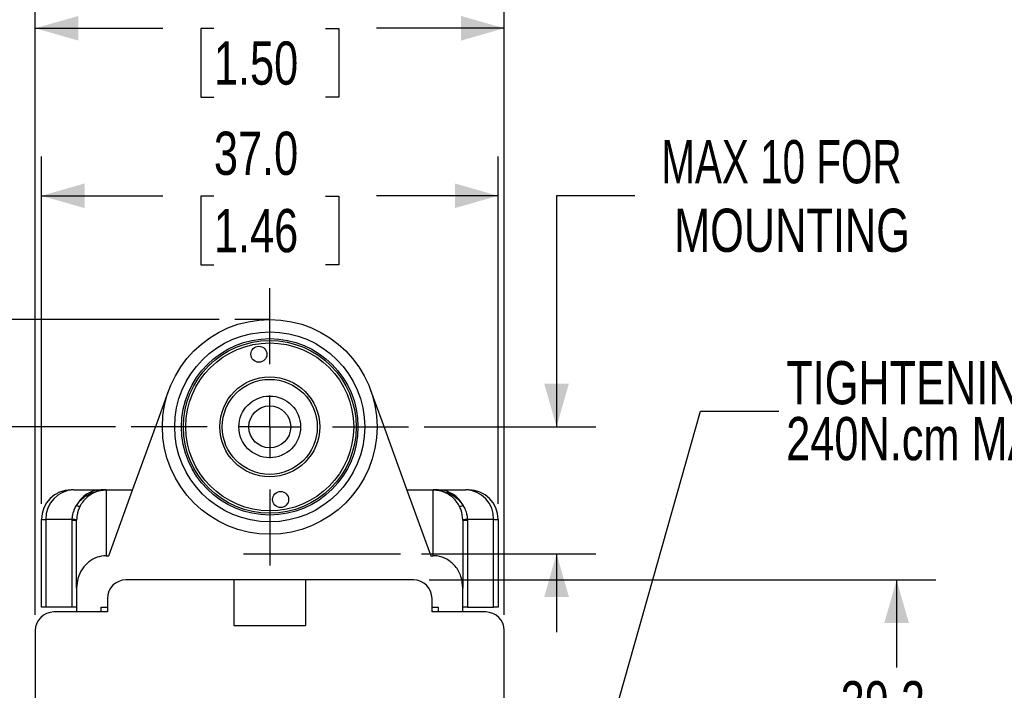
# Model space of a CAD drawing. Header units: millimetres. Extents: x 0 to 432, y 0 to 279.
# Tile 4 of 13: x 41 to 120, y 127 to 181. Entities that reach past the tile are written whole.
import ezdxf

# ---------------------------------------------------------------- set-up
doc = ezdxf.new("R2010")
doc.units = ezdxf.units.MM
doc.linetypes.add('CENTERX2', pattern=[20.32, 12.7, -2.54, 2.54, -2.54])
doc.layers.add('CENTER', color=40, linetype='CENTERX2')
doc.layers.add('DIMENSIONS', color=140, linetype='Continuous', lineweight=25)
doc.layers.add('TEXT', color=140, linetype='Continuous', lineweight=25)
doc.styles.add('SLDTEXTSTYLE0', font='TXT', dxfattribs={"width": 0.75})
doc.styles.add('SLDTEXTSTYLE1', font='TXT', dxfattribs={"width": 0.7})
doc.dimstyles.new('SLDDIMSTYLE0', dxfattribs={"dimtxt": 3.5, "dimasz": 3.5, "dimexe": 0, "dimexo": 0.0625, "dimgap": 0.875, "dimtad": 0, "dimtih": 1, "dimtoh": 1, "dimdec": 1, "dimrnd": 1e-09, "dimzin": 12, "dimdsep": 46, "dimtxsty": 'SLDTEXTSTYLE0', "dimsah": 1, "dimcen": 0.09, "dimadec": 0, "dimazin": 3, "dimtfac": 1, "dimtdec": 1, "dimtofl": 0, "dimtmove": 0, "dimatfit": 3, "dimfxl": 0, "dimfrac": 2, "dimtolj": 1, "dimtzin": 12, "dimarcsym": 0})
doc.dimstyles.new('SLDDIMSTYLE2', dxfattribs={"dimtxt": 3.5, "dimasz": 3.5, "dimexe": 0, "dimexo": 0.0625, "dimgap": 0.875, "dimtad": 0, "dimtih": 1, "dimtoh": 1, "dimdec": 1, "dimrnd": 1e-09, "dimzin": 12, "dimdsep": 46, "dimtxsty": 'SLDTEXTSTYLE0', "dimsah": 1, "dimcen": 0.09, "dimadec": 0, "dimazin": 3, "dimtfac": 1, "dimtdec": 1, "dimtmove": 0, "dimatfit": 0, "dimfxl": 0, "dimfrac": 2, "dimtolj": 1, "dimtzin": 12, "dimarcsym": 0})
doc.dimstyles.new('SLDDIMSTYLE4', dxfattribs={"dimtxt": 3.5, "dimasz": 3.5, "dimexe": 0, "dimexo": 0.0625, "dimgap": 0.875, "dimtad": 0, "dimtih": 1, "dimtoh": 1, "dimdec": 1, "dimrnd": 1e-09, "dimzin": 4, "dimdsep": 46, "dimtxsty": 'SLDTEXTSTYLE0', "dimsah": 1, "dimcen": 0.09, "dimadec": 0, "dimazin": 1, "dimtfac": 1, "dimtdec": 1, "dimtofl": 0, "dimtmove": 0, "dimatfit": 3, "dimfxl": 0, "dimfrac": 2, "dimtolj": 1, "dimtzin": 12, "dimarcsym": 0})
doc.dimstyles.new('SLDDIMSTYLE5', dxfattribs={"dimtxt": 0.18, "dimasz": 3.5, "dimexe": 0, "dimexo": 0.0625, "dimgap": 0, "dimtad": 0, "dimtih": 1, "dimtoh": 1, "dimdec": 0, "dimrnd": 1e-09, "dimzin": 0, "dimdsep": 46, "dimtxsty": 'Standard', "dimsah": 1, "dimcen": 0.09, "dimadec": 0, "dimazin": 0, "dimtfac": 3.5, "dimtdec": 0, "dimtofl": 0, "dimtmove": 0, "dimatfit": 3, "dimfxl": 0, "dimfrac": 2, "dimtolj": 1, "dimtzin": 0, "dimarcsym": 0})

# ---------------------------------------------------------------- blocks, each defined once
blk = doc.blocks.new('_D_21')
at = {"layer": 'DIMENSIONS'}
for p, q in [((56.868, 156.715), (6.418, 156.715)), ((9.593, 156.715), (9.593, 132.859)), ((5.067, 126.538), (4.001, 126.538)), ((4.001, 126.538), (4.001, 120.982)), ((14.118, 126.538), (15.185, 126.538)), ((15.185, 126.538), (15.185, 120.982)), ((4.001, 120.982), (5.067, 120.982)), ((15.185, 120.982), (14.118, 120.982)), ((9.593, 96.415), (9.593, 120.271)), ((29.188, 96.415), (6.418, 96.415))]:
    blk.add_line(p, q, dxfattribs=at)
for points in [[(9.593, 156.715), (8.593, 153.215), (10.593, 153.215)], [(9.593, 96.415), (10.593, 99.915), (8.593, 99.915)]]:
    blk.add_solid(points, dxfattribs=at)
at = {"layer": 'DIMENSIONS', "char_height": 3.5, "attachment_point": 1, "style": 'SLDTEXTSTYLE0'}
for s, insert in [('60.3', (5.067, 131.761)), ('2.37', (5.067, 125.494))]:
    blk.add_mtext(s, dxfattribs=dict(at, insert=insert))
blk = doc.blocks.new('_D_23')
at = {"layer": 'DIMENSIONS'}
for p, q in [((90.55, 166.739), (84.2, 166.739)), ((84.2, 166.739), (84.2, 148.015)), ((73.468, 148.015), (87.375, 148.015)), ((73.249, 137.739), (87.375, 137.739)), ((84.2, 137.739), (84.2, 131.389))]:
    blk.add_line(p, q, dxfattribs=at)
for points in [[(84.2, 148.015), (85.2, 151.515), (83.2, 151.515)], [(84.2, 137.739), (83.2, 134.239), (85.2, 134.239)]]:
    blk.add_solid(points, dxfattribs=at)
at = {"layer": 'DIMENSIONS', "char_height": 3.5, "attachment_point": 1}
for s, insert, style in [('MAX 10 FOR', (92.681, 171.251), 'SLDTEXTSTYLE1'), ('MOUNTING', (93.719, 165.695), 'SLDTEXTSTYLE0')]:
    blk.add_mtext(s, dxfattribs=dict(at, insert=insert, style=style))
blk = doc.blocks.new('_D_24')
at = {"layer": 'DIMENSIONS'}
for p, q in [((42.458, 141.785), (42.458, 169.914)), ((79.458, 141.785), (79.458, 169.914)), ((42.458, 166.739), (52.296, 166.739)), ((56.432, 166.713), (55.366, 166.713)), ((55.366, 166.713), (55.366, 161.156)), ((65.484, 166.713), (66.55, 166.713)), ((66.55, 166.713), (66.55, 161.156)), ((79.458, 166.739), (69.62, 166.739)), ((55.366, 161.156), (56.432, 161.156)), ((66.55, 161.156), (65.484, 161.156))]:
    blk.add_line(p, q, dxfattribs=at)
for points in [[(42.458, 166.739), (45.958, 165.739), (45.958, 167.739)], [(79.458, 166.739), (75.958, 167.739), (75.958, 165.739)]]:
    blk.add_solid(points, dxfattribs=at)
at = {"layer": 'DIMENSIONS', "char_height": 3.5, "attachment_point": 1, "style": 'SLDTEXTSTYLE0'}
for s, insert in [('37.0', (56.432, 171.935)), ('1.46', (56.432, 165.668))]:
    blk.add_mtext(s, dxfattribs=dict(at, insert=insert))
blk = doc.blocks.new('_D_25')
at = {"layer": 'DIMENSIONS'}
for p, q in [((41.958, 132.785), (41.958, 183.49)), ((79.958, 132.785), (79.958, 183.49)), ((41.958, 180.315), (52.296, 180.315)), ((79.958, 180.315), (69.62, 180.315)), ((56.432, 180.288), (55.366, 180.288)), ((55.366, 180.288), (55.366, 174.732)), ((65.484, 180.288), (66.55, 180.288)), ((66.55, 180.288), (66.55, 174.732)), ((55.366, 174.732), (56.432, 174.732)), ((66.55, 174.732), (65.484, 174.732))]:
    blk.add_line(p, q, dxfattribs=at)
for points in [[(41.958, 180.315), (45.458, 179.315), (45.458, 181.315)], [(79.958, 180.315), (76.458, 181.315), (76.458, 179.315)]]:
    blk.add_solid(points, dxfattribs=at)
at = {"layer": 'DIMENSIONS', "char_height": 3.5, "attachment_point": 1, "style": 'SLDTEXTSTYLE0'}
for s, insert in [('38.0', (56.432, 185.511)), ('1.50', (56.432, 179.244))]:
    blk.add_mtext(s, dxfattribs=dict(at, insert=insert))
blk = doc.blocks.new('_D_26')
at = {"layer": 'DIMENSIONS'}
for p, q in [((48.448, 148.015), (20.255, 148.015)), ((23.43, 148.015), (23.43, 128.509)), ((18.904, 122.188), (17.837, 122.188)), ((17.837, 122.188), (17.837, 116.632)), ((27.955, 122.188), (29.022, 122.188)), ((29.022, 122.188), (29.022, 116.632)), ((17.837, 116.632), (18.904, 116.632)), ((29.022, 116.632), (27.955, 116.632)), ((23.43, 96.415), (23.43, 115.921)), ((29.188, 96.415), (20.255, 96.415))]:
    blk.add_line(p, q, dxfattribs=at)
for points in [[(23.43, 148.015), (22.43, 144.515), (24.43, 144.515)], [(23.43, 96.415), (24.43, 99.915), (22.43, 99.915)]]:
    blk.add_solid(points, dxfattribs=at)
at = {"layer": 'DIMENSIONS', "char_height": 3.5, "attachment_point": 1, "style": 'SLDTEXTSTYLE0'}
for s, insert in [('51.6', (18.904, 127.411)), ('2.03', (18.904, 121.144))]:
    blk.add_mtext(s, dxfattribs=dict(at, insert=insert))
blk = doc.blocks.new('_D_29')
at = {"layer": 'DIMENSIONS'}
for p, q in [((73.878, 135.615), (114.925, 135.615)), ((111.75, 135.615), (111.75, 128.509)), ((107.224, 122.188), (106.158, 122.188)), ((106.158, 122.188), (106.158, 116.632)), ((116.276, 122.188), (117.342, 122.188)), ((117.342, 122.188), (117.342, 116.632)), ((106.158, 116.632), (107.224, 116.632)), ((117.342, 116.632), (116.276, 116.632)), ((111.75, 96.415), (111.75, 115.921)), ((92.728, 96.415), (114.925, 96.415))]:
    blk.add_line(p, q, dxfattribs=at)
for points in [[(111.75, 135.615), (110.75, 132.115), (112.75, 132.115)], [(111.75, 96.415), (112.75, 99.915), (110.75, 99.915)]]:
    blk.add_solid(points, dxfattribs=at)
at = {"layer": 'DIMENSIONS', "char_height": 3.5, "attachment_point": 1, "style": 'SLDTEXTSTYLE0'}
for s, insert in [('39.2', (107.224, 127.411)), ('1.54', (107.224, 121.144))]:
    blk.add_mtext(s, dxfattribs=dict(at, insert=insert))
blk = doc.blocks.new('SW_NOTE_0_7')
at = {"layer": 'TEXT', "color": 0, "char_height": 3.5, "attachment_point": 1, "style": 'SLDTEXTSTYLE0'}
for s, insert in [('TIGHTENING TORQUE', (0.59, 4.06)), ('240N.cm MAX.', (0.59, -0.466))]:
    blk.add_mtext(s, dxfattribs=dict(at, insert=insert))
blk = doc.blocks.new('SW_CENTERMARKSYMBOL_4')
at = {"layer": 'CENTER', "color": 0}
for p, q in [((0, 5.08), (0, 11.24)), ((0, 0), (0, 2.54)), ((-5.08, 0), (-11.24, 0)), ((0, 0), (-2.54, 0)), ((0, 0), (0, -2.54)), ((0, 0), (2.54, 0)), ((5.08, 0), (11.24, 0)), ((0, -5.08), (0, -11.24))]:
    blk.add_line(p, q, dxfattribs=at)

msp = doc.modelspace()

# ---------------------------------------------------------------- linework, layer by layer
for p, q in [((45.07508, 142.91482), (44.85798, 142.91482)), ((45.07508, 142.91482), (47.28682, 142.91482)), ((47.28682, 142.91482), (49.84714, 142.91482)), ((47.70798, 142.90372), (47.70798, 137.57519)), ((72.06881, 142.91482), (74.62914, 142.91482)), ((74.20797, 137.57519), (74.20797, 142.90372)), ((74.62914, 142.91482), (76.84087, 142.91482)), ((77.05798, 142.91482), (76.84087, 142.91482)), ((42.45798, 140.51482), (42.81982, 140.51482)), ((42.45798, 133.41482), (42.45798, 140.51482)), ((44.94632, 140.51482), (42.81982, 140.51482)), ((42.81982, 140.51482), (42.81982, 133.41482)), ((44.94613, 140.4592), (44.94632, 140.51482)), ((44.94613, 140.4592), (45.30798, 140.4592)), ((44.94613, 133.41482), (44.94613, 140.4592)), ((45.30803, 140.47515), (45.30798, 140.4592)), ((45.30798, 134.95095), (45.30798, 140.4592)), ((76.60798, 140.4592), (76.60792, 140.47515)), ((76.60798, 140.4592), (76.60798, 134.95095)), ((76.60798, 140.4592), (76.96982, 140.4592)), ((76.96964, 140.51482), (76.96982, 140.4592)), ((79.09613, 140.51482), (76.96964, 140.51482)), ((76.96982, 140.4592), (76.96982, 133.41482)), ((79.09613, 133.41482), (79.09613, 140.51482)), ((79.09613, 140.51482), (79.45798, 140.51482)), ((79.45798, 140.51482), (79.45798, 133.41482)), ((47.70798, 137.57519), (47.90616, 137.57519)), ((74.00979, 137.57519), (74.20797, 137.57519)), ((45.30798, 134.95095), (45.30798, 133.01482)), ((58.05798, 135.61482), (49.30798, 135.61482)), ((58.05798, 135.61482), (58.05798, 131.91482)), ((63.85798, 135.61482), (58.05798, 135.61482)), ((63.85798, 135.61482), (63.85798, 131.91482)), ((72.60798, 135.61482), (63.85798, 135.61482)), ((76.60798, 133.01482), (76.60798, 134.95095)), ((47.80798, 134.11482), (47.80798, 133.01482)), ((74.10798, 133.01482), (74.10798, 134.11482)), ((42.81982, 133.41482), (42.45798, 133.41482)), ((44.94613, 133.41482), (42.81982, 133.41482)), ((45.30798, 133.41482), (44.94613, 133.41482)), ((47.30798, 133.41482), (47.80798, 133.41482)), ((47.30798, 133.01482), (47.30798, 133.41482)), ((74.10798, 133.41482), (74.60798, 133.41482)), ((74.60798, 133.41482), (74.60798, 133.01482)), ((76.96982, 133.41482), (76.60798, 133.41482)), ((76.96982, 133.41482), (79.09613, 133.41482)), ((79.45798, 133.41482), (79.09613, 133.41482)), ((47.80798, 133.01482), (43.45798, 133.01482)), ((78.45798, 133.01482), (74.10798, 133.01482)), ((58.05798, 131.91482), (63.85798, 131.91482)), ((41.95798, 131.51482), (41.95798, 125.51482)), ((79.95798, 125.51482), (79.95798, 131.51482))]:
    msp.add_line(p, q)
at = {"flags": 128}
for points in [[(47.90616, 137.57519), (49.86438, 142.96225), (51.87837, 148.50273), (52.78143, 150.98704)], [(69.13449, 150.98713), (70.03758, 148.50273), (72.05158, 142.96225), (74.00979, 137.57519)]]:
    msp.add_lwpolyline(points, dxfattribs=at)
for centre, radius in [((60.95798, 148.01482), 8.7), ((60.95798, 148.01482), 7.7), ((60.95798, 148.01482), 7.15), ((60.95798, 148.01482), 7), ((60.95798, 148.01482), 6.8), ((60.07656, 153.89918), 0.65), ((60.95798, 148.01482), 4.05), ((60.95798, 148.01482), 3.85), ((60.95798, 148.01482), 2.5), ((60.95798, 148.01482), 1.7), ((61.83939, 142.13047), 0.65)]:
    msp.add_circle(centre, radius)
for centre, radius, start, end in [((44.85798, 140.51482), 2.4, 90, 180), ((45.14977, 140.58501), 2.33101, 91.8361768, 181.7254558), ((47.31746, 140.67324), 2.24179, 90.7831225, 154.3593835), ((74.5985, 140.67324), 2.24179, 25.6405427, 89.2168601), ((76.76618, 140.58501), 2.33101, 358.2746124, 88.1638141), ((77.05798, 140.51482), 2.4, 0, 90), ((45.49086, 142.03561), 0.43783, 243.6352483, 284.0637434), ((76.4251, 142.0356), 0.43782, 255.9360322, 296.3651178), ((44.97542, 139.11141), 1.40371, 76.2932562, 91.1878554), ((76.94054, 139.11138), 1.40375, 88.8122657, 103.7065668), ((49.30798, 134.11482), 1.5, 90, 180), ((72.60798, 134.11482), 1.5, 0, 90), ((43.45798, 131.51482), 1.5, 90, 180), ((78.45798, 131.51482), 1.5, 0, 90)]:
    msp.add_arc(centre, radius, start, end)
for centre, start_param, end_param in [((47.28682, 77.91482), 6.26469982, 6.28318531), ((74.62914, 77.91482), 0, 0.01848549)]:
    msp.add_ellipse(centre, major_axis=(0, 65), ratio=0.35053133, start_param=start_param, end_param=end_param)
for points, knots in [([(45.29642, 141.64332), (45.39533, 141.78083), (45.5898, 142.0512), (46.07746, 142.46261), (46.77776, 142.81136), (47.39395, 142.90434), (47.7044, 142.90372), (47.70798, 142.90372)], [0, 0, 0, 0, 0.17853213, 0.35100734, 0.67085773, 0.99620977, 1, 1, 1, 1]), ([(47.70798, 142.90372), (47.70482, 142.90368), (47.66938, 142.90326), (47.39543, 142.89363), (46.85917, 142.78305), (46.27349, 142.4416), (45.84923, 142.02332), (45.68221, 141.74996), (45.59725, 141.6109)], [0, 0, 0, 0, 0.00378784, 0.04259674, 0.32922849, 0.64892383, 0.82140229, 1, 1, 1, 1]), ([(74.20797, 142.90372), (74.21155, 142.90372), (74.522, 142.90434), (75.13819, 142.81136), (75.83849, 142.46261), (76.32615, 142.0512), (76.52062, 141.78083), (76.61953, 141.64332)], [0, 0, 0, 0, 0.00379023, 0.32914346, 0.64899333, 0.82146826, 1, 1, 1, 1]), ([(76.31871, 141.6109), (76.23374, 141.74996), (76.06672, 142.02332), (75.64247, 142.4416), (75.05679, 142.78305), (74.52052, 142.89363), (74.24657, 142.90326), (74.21113, 142.90368), (74.20797, 142.90372)], [0, 0, 0, 0, 0.17859782, 0.35107604, 0.67077136, 0.95740287, 0.99621118, 1, 1, 1, 1]), ([(44.94632, 140.51482), (44.95606, 140.63991), (44.98233, 140.97711), (45.12491, 141.35805), (45.26485, 141.59081), (45.29642, 141.64332)], [0, 0, 0, 0, 0.3135157, 0.84511698, 1, 1, 1, 1]), ([(45.59725, 141.6109), (45.48985, 141.36355), (45.33319, 141.00277), (45.31405, 140.60136), (45.30803, 140.47515)], [0, 0, 0, 0, 0.6855836, 1, 1, 1, 1]), ([(76.60792, 140.47515), (76.58196, 140.74701), (76.5435, 141.14968), (76.37383, 141.49781), (76.31871, 141.6109)], [0, 0, 0, 0, 0.67513605, 1, 1, 1, 1]), ([(76.61953, 141.64332), (76.68327, 141.53143), (76.86478, 141.21282), (76.95852, 140.81369), (76.96853, 140.54445), (76.96964, 140.51482)], [0, 0, 0, 0, 0.32509215, 0.92572397, 1, 1, 1, 1]), ([(47.70798, 137.57519), (47.45462, 137.54955), (46.94822, 137.49831), (46.26854, 137.10283), (45.72827, 136.51232), (45.37338, 135.76562), (45.32938, 135.21753), (45.30798, 134.95095)], [0, 0, 0, 0, 0.19239274, 0.38455093, 0.58310968, 0.79723024, 1, 1, 1, 1]), ([(76.60798, 134.95095), (76.57768, 135.26859), (76.51703, 135.90444), (76.03793, 136.73865), (75.34745, 137.32265), (74.68994, 137.55421), (74.3125, 137.57064), (74.20797, 137.57519)], [0, 0, 0, 0, 0.24141063, 0.48325178, 0.71187419, 0.92021276, 1, 1, 1, 1])]:
    msp.add_open_spline(points, degree=3, knots=knots)
at = {"layer": 'CENTER'}
msp.add_line((58.84358, 137.73882), (71.97931, 137.73882), dxfattribs=at)
at = {"layer": 'DIMENSIONS'}
msp.add_line((60.95798, 156.71482), (58.13775, 156.71482), dxfattribs=at)

# ---------------------------------------------------------------- block references
at = {"layer": 'CENTER'}
msp.add_blockref('SW_CENTERMARKSYMBOL_4', (60.95798, 148.01482), dxfattribs=at)
at = {"layer": 'TEXT'}
msp.add_blockref('SW_NOTE_0_7', (102.21676, 149.28195), dxfattribs=at)

# ---------------------------------------------------------------- dimensions: what is measured, and where the dimension line sits
at = {"layer": 'DIMENSIONS'}
for base, p1, p2, picture, middle in [((79.95798, 180.31514), (41.95798, 131.51482), (79.95798, 131.51482), '_D_25', (60.95798, 180.31514)), ((79.45798, 166.73935), (42.45798, 140.51482), (79.45798, 140.51482), '_D_24', (60.95798, 166.73935))]:
    dim = msp.add_linear_dim(base=base, p1=p1, p2=p2, dimstyle='SLDDIMSTYLE4', dxfattribs=at)
    dim.commit()
    dim.dimension.update_dxf_attribs({"geometry": picture, "text_midpoint": middle, "dimtype": 160})
dim = msp.add_linear_dim(base=(84.19971, 148.01482), p1=(71.97931, 137.73882), p2=(72.19798, 148.01482), angle=90, text='MAX 10 FOR\\PMOUNTING', dimstyle='SLDDIMSTYLE2', dxfattribs=at)
dim.commit()
dim.dimension.update_dxf_attribs({"geometry": '_D_23', "text_midpoint": (84.19971, 166.73935), "dimtype": 160})
for base, p1, p2, picture, middle in [((9.59279, 156.71482), (30.45798, 96.41482), (58.13775, 156.71482), '_D_21', (9.59279, 126.56482)), ((23.42954, 96.41482), (49.71798, 148.01482), (30.45798, 96.41482), '_D_26', (23.42954, 122.21482)), ((111.75016, 135.61482), (91.45798, 96.41482), (72.60798, 135.61482), '_D_29', (111.75016, 122.21482))]:
    dim = msp.add_linear_dim(base=base, p1=p1, p2=p2, angle=90, dimstyle='SLDDIMSTYLE0', dxfattribs=at)
    dim.commit()
    dim.dimension.update_dxf_attribs({"geometry": picture, "text_midpoint": middle, "dimtype": 160})

# ---------------------------------------------------------------- leaders
at = {"layer": 'TEXT'}
msp.add_leader([(86.45798, 116.11482), (95.86676, 149.28195), (102.21676, 149.28195)], dimstyle='SLDDIMSTYLE5', dxfattribs=at)

doc.saveas('drawing.dxf')
